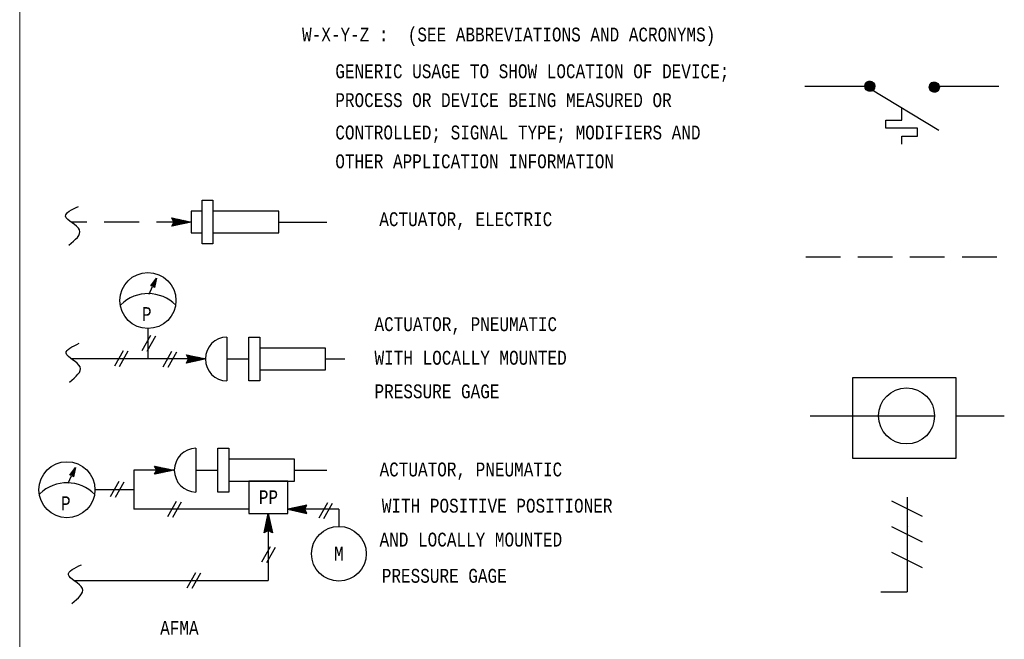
# Model space of a CAD drawing. Header units: inches. Extents: x 0.7 to 29.5, y 0.5 to 20.5.
# Tile 3 of 9: x 0.7 to 7.8, y 11.7 to 16.2. Entities that reach past the tile are written whole.
import ezdxf
from ezdxf.enums import TextEntityAlignment as Align

# ---------------------------------------------------------------- set-up
doc = ezdxf.new("R2010")
doc.units = ezdxf.units.IN
doc.header["$MEASUREMENT"] = 0
doc.linetypes.add('HIDDEN', pattern=[0.375, 0.25, -0.125])
doc.layers.get('0').update_dxf_attribs({"lineweight": 13})
for name, color, linetype, lineweight in [('M-ANNO-SYMB', 6, 'Continuous', 30), ('M-ANNO-TEXT', 2, 'Continuous', 30), ('M-DIAG-GRPH', 6, 'Continuous', 13)]:
    doc.layers.add(name, color=color, linetype=linetype, lineweight=lineweight)
doc.styles.add('CONTROLTXT', font='monotxt.shx')

# ---------------------------------------------------------------- blocks, each defined once
blk = doc.blocks.new('*U213')
at = {"color": 0}
for p, q in [((9.596, 6.971), (9.663, 7.039)), ((9.596, 6.972), (9.662, 7.039)), ((9.596, 6.973), (9.661, 7.039)), ((9.596, 6.974), (9.66, 7.039)), ((9.596, 6.975), (9.66, 7.039)), ((9.596, 6.976), (9.659, 7.039)), ((9.596, 6.977), (9.658, 7.039)), ((9.596, 6.977), (9.657, 7.039)), ((9.596, 6.978), (9.656, 7.039)), ((9.596, 6.979), (9.655, 7.039)), ((9.596, 6.966), (9.669, 7.038)), ((9.596, 6.967), (9.668, 7.038)), ((9.596, 6.967), (9.667, 7.038)), ((9.596, 6.968), (9.666, 7.038)), ((9.596, 6.969), (9.665, 7.038)), ((9.596, 6.97), (9.665, 7.038)), ((9.596, 6.971), (9.664, 7.038)), ((9.596, 6.98), (9.654, 7.038)), ((9.596, 6.981), (9.653, 7.038)), ((9.596, 6.982), (9.652, 7.038)), ((9.596, 6.983), (9.651, 7.038)), ((9.596, 6.984), (9.65, 7.038)), ((9.596, 6.985), (9.649, 7.038)), ((9.597, 6.964), (9.671, 7.038)), ((9.597, 6.964), (9.67, 7.038)), ((9.597, 6.965), (9.669, 7.038)), ((9.597, 6.986), (9.648, 7.038)), ((9.597, 6.987), (9.647, 7.038)), ((9.597, 6.961), (9.674, 7.037)), ((9.597, 6.961), (9.673, 7.037)), ((9.597, 6.962), (9.672, 7.037)), ((9.597, 6.963), (9.672, 7.037)), ((9.597, 6.989), (9.646, 7.037)), ((9.597, 6.99), (9.645, 7.037)), ((9.598, 6.959), (9.675, 7.037)), ((9.598, 6.96), (9.674, 7.037)), ((9.598, 6.991), (9.644, 7.037)), ((9.598, 6.957), (9.677, 7.036)), ((9.598, 6.958), (9.677, 7.036)), ((9.598, 6.959), (9.676, 7.036)), ((9.598, 6.992), (9.642, 7.036)), ((9.598, 6.993), (9.641, 7.036)), ((9.599, 6.956), (9.679, 7.036)), ((9.599, 6.956), (9.678, 7.036)), ((9.599, 6.995), (9.64, 7.036)), ((9.599, 6.954), (9.681, 7.035)), ((9.599, 6.954), (9.68, 7.035)), ((9.599, 6.955), (9.679, 7.035)), ((9.599, 6.996), (9.639, 7.035)), ((9.6, 6.953), (9.681, 7.035)), ((9.6, 6.997), (9.637, 7.035)), ((9.6, 6.951), (9.683, 7.034)), ((9.6, 6.952), (9.682, 7.034)), ((9.6, 6.953), (9.682, 7.034)), ((9.6, 6.999), (9.636, 7.034)), ((9.601, 6.951), (9.684, 7.034)), ((9.601, 7), (9.634, 7.034)), ((9.601, 6.949), (9.685, 7.033)), ((9.601, 6.95), (9.684, 7.033)), ((9.601, 7.002), (9.633, 7.033)), ((9.602, 6.948), (9.686, 7.033)), ((9.602, 6.949), (9.686, 7.033)), ((9.602, 6.947), (9.687, 7.032)), ((9.602, 6.948), (9.687, 7.032)), ((9.602, 7.003), (9.631, 7.032)), ((9.603, 6.946), (9.688, 7.032)), ((9.603, 6.945), (9.689, 7.031)), ((9.603, 6.946), (9.689, 7.031)), ((9.603, 7.005), (9.629, 7.031)), ((9.604, 6.945), (9.69, 7.031)), ((9.604, 6.944), (9.691, 7.03)), ((9.604, 6.944), (9.69, 7.03)), ((9.604, 7.007), (9.627, 7.03)), ((9.605, 6.943), (9.691, 7.03)), ((9.605, 6.942), (9.692, 7.029)), ((9.605, 6.942), (9.692, 7.029)), ((9.606, 6.941), (9.693, 7.029)), ((9.606, 7.009), (9.625, 7.029)), ((9.606, 6.94), (9.694, 7.028)), ((9.606, 6.941), (9.694, 7.028)), ((9.607, 6.94), (9.695, 7.028)), ((9.607, 6.939), (9.696, 7.027)), ((9.607, 6.939), (9.695, 7.027)), ((9.608, 6.938), (9.696, 7.027)), ((9.608, 7.012), (9.622, 7.027)), ((9.608, 6.938), (9.697, 7.026)), ((9.609, 6.937), (9.697, 7.026)), ((9.609, 6.936), (9.698, 7.025)), ((9.609, 6.937), (9.698, 7.025)), ((9.61, 6.936), (9.699, 7.025)), ((9.61, 6.935), (9.7, 7.024)), ((9.61, 6.935), (9.699, 7.024)), ((9.611, 6.934), (9.7, 7.024)), ((9.611, 7.016), (9.618, 7.024)), ((9.611, 6.934), (9.701, 7.023)), ((9.612, 6.933), (9.701, 7.023)), ((9.612, 6.933), (9.702, 7.022)), ((9.613, 6.932), (9.702, 7.022)), ((9.613, 6.931), (9.703, 7.021)), ((9.613, 6.932), (9.702, 7.021)), ((9.614, 6.931), (9.703, 7.021)), ((9.614, 6.931), (9.704, 7.02)), ((9.615, 6.93), (9.704, 7.02)), ((9.615, 6.93), (9.705, 7.019)), ((9.616, 6.929), (9.705, 7.019)), ((9.616, 6.929), (9.706, 7.018)), ((9.617, 6.928), (9.706, 7.018)), ((9.617, 6.928), (9.707, 7.017)), ((9.617, 6.928), (9.706, 7.017)), ((9.618, 6.927), (9.708, 7.016)), ((9.618, 6.927), (9.707, 7.016)), ((9.619, 6.926), (9.708, 7.015)), ((9.619, 6.926), (9.708, 7.015)), ((9.62, 6.925), (9.709, 7.014)), ((9.62, 6.926), (9.709, 7.014)), ((9.621, 6.924), (9.71, 7.013)), ((9.621, 6.925), (9.71, 7.013)), ((9.622, 6.924), (9.711, 7.012)), ((9.622, 6.924), (9.71, 7.012)), ((9.623, 6.923), (9.711, 7.011)), ((9.623, 6.923), (9.711, 7.011)), ((9.624, 6.923), (9.712, 7.01)), ((9.625, 6.922), (9.712, 7.01)), ((9.625, 6.922), (9.712, 7.009)), ((9.626, 6.922), (9.713, 7.009)), ((9.626, 6.921), (9.713, 7.008)), ((9.627, 6.921), (9.713, 7.008)), ((9.627, 6.921), (9.714, 7.007)), ((9.628, 6.92), (9.714, 7.007)), ((9.628, 6.92), (9.714, 7.006)), ((9.629, 6.92), (9.715, 7.005)), ((9.63, 6.919), (9.715, 7.005)), ((9.63, 6.919), (9.715, 7.004)), ((9.631, 6.919), (9.716, 7.004)), ((9.631, 6.918), (9.716, 7.003)), ((9.632, 6.918), (9.716, 7.002)), ((9.633, 6.918), (9.716, 7.002)), ((9.633, 6.918), (9.717, 7.001)), ((9.634, 6.917), (9.717, 7.001)), ((9.634, 6.917), (9.717, 7)), ((9.635, 6.917), (9.718, 6.999)), ((9.636, 6.917), (9.718, 6.999)), ((9.636, 6.916), (9.718, 6.998)), ((9.637, 6.916), (9.718, 6.997)), ((9.638, 6.916), (9.719, 6.997)), ((9.638, 6.916), (9.719, 6.996)), ((9.639, 6.915), (9.719, 6.996)), ((9.64, 6.915), (9.719, 6.995)), ((9.64, 6.915), (9.719, 6.994)), ((9.641, 6.915), (9.72, 6.994)), ((9.642, 6.915), (9.72, 6.993)), ((9.642, 6.914), (9.72, 6.992)), ((9.643, 6.914), (9.72, 6.991)), ((9.644, 6.914), (9.72, 6.991)), ((9.644, 6.914), (9.721, 6.99)), ((9.645, 6.914), (9.721, 6.989)), ((9.646, 6.913), (9.721, 6.989)), ((9.647, 6.913), (9.721, 6.988)), ((9.647, 6.913), (9.721, 6.987)), ((9.648, 6.913), (9.721, 6.986)), ((9.649, 6.913), (9.721, 6.986)), ((9.65, 6.913), (9.722, 6.985)), ((9.65, 6.913), (9.722, 6.984)), ((9.651, 6.913), (9.722, 6.983)), ((9.652, 6.913), (9.722, 6.983)), ((9.653, 6.912), (9.722, 6.982)), ((9.653, 6.912), (9.722, 6.981)), ((9.654, 6.912), (9.722, 6.98)), ((9.655, 6.912), (9.722, 6.979)), ((9.656, 6.912), (9.722, 6.978)), ((9.657, 6.912), (9.722, 6.978)), ((9.658, 6.912), (9.722, 6.977)), ((9.659, 6.912), (9.722, 6.976)), ((9.659, 6.912), (9.722, 6.975)), ((9.66, 6.912), (9.722, 6.974)), ((9.661, 6.912), (9.722, 6.973)), ((9.662, 6.912), (9.722, 6.972)), ((9.663, 6.912), (9.722, 6.971)), ((9.664, 6.912), (9.722, 6.97)), ((9.665, 6.912), (9.722, 6.969)), ((9.666, 6.912), (9.722, 6.968)), ((9.667, 6.913), (9.722, 6.967)), ((9.668, 6.913), (9.722, 6.966)), ((9.669, 6.913), (9.721, 6.965)), ((9.67, 6.913), (9.721, 6.964)), ((9.671, 6.913), (9.721, 6.963)), ((9.672, 6.914), (9.721, 6.962)), ((9.673, 6.914), (9.721, 6.961)), ((9.675, 6.914), (9.72, 6.96)), ((9.676, 6.914), (9.72, 6.959)), ((9.677, 6.915), (9.72, 6.957)), ((9.678, 6.915), (9.719, 6.956)), ((9.68, 6.916), (9.719, 6.955)), ((9.681, 6.916), (9.718, 6.953)), ((9.683, 6.917), (9.718, 6.952)), ((9.684, 6.917), (9.717, 6.95)), ((9.686, 6.918), (9.716, 6.949)), ((9.687, 6.919), (9.716, 6.947)), ((9.689, 6.92), (9.715, 6.945)), ((9.691, 6.921), (9.713, 6.943)), ((9.694, 6.922), (9.712, 6.941)), ((9.696, 6.924), (9.71, 6.938)), ((9.701, 6.928), (9.706, 6.933))]:
    blk.add_line(p, q, dxfattribs=at)
blk = doc.blocks.new('*U214')
at = {"color": 0}
for p, q in [((10.485, 6.959), (10.556, 7.03)), ((10.485, 6.959), (10.555, 7.03)), ((10.485, 6.96), (10.555, 7.03)), ((10.485, 6.961), (10.554, 7.03)), ((10.485, 6.962), (10.553, 7.03)), ((10.485, 6.963), (10.552, 7.03)), ((10.485, 6.964), (10.551, 7.03)), ((10.485, 6.964), (10.551, 7.03)), ((10.485, 6.965), (10.55, 7.03)), ((10.485, 6.966), (10.549, 7.03)), ((10.485, 6.967), (10.548, 7.03)), ((10.485, 6.968), (10.547, 7.03)), ((10.485, 6.969), (10.546, 7.03)), ((10.485, 6.97), (10.545, 7.03)), ((10.485, 6.971), (10.544, 7.03)), ((10.485, 6.972), (10.543, 7.03)), ((10.485, 6.973), (10.542, 7.03)), ((10.485, 6.974), (10.541, 7.03)), ((10.485, 6.975), (10.54, 7.03)), ((10.485, 6.958), (10.557, 7.029)), ((10.485, 6.976), (10.539, 7.029)), ((10.486, 6.953), (10.562, 7.029)), ((10.486, 6.954), (10.561, 7.029)), ((10.486, 6.955), (10.56, 7.029)), ((10.486, 6.956), (10.559, 7.029)), ((10.486, 6.956), (10.559, 7.029)), ((10.486, 6.957), (10.558, 7.029)), ((10.486, 6.977), (10.538, 7.029)), ((10.486, 6.978), (10.537, 7.029)), ((10.486, 6.979), (10.536, 7.029)), ((10.486, 6.98), (10.535, 7.029)), ((10.486, 6.953), (10.562, 7.028)), ((10.486, 6.981), (10.534, 7.028)), ((10.487, 6.949), (10.566, 7.028)), ((10.487, 6.95), (10.565, 7.028)), ((10.487, 6.951), (10.564, 7.028)), ((10.487, 6.951), (10.564, 7.028)), ((10.487, 6.952), (10.563, 7.028)), ((10.487, 6.982), (10.533, 7.028)), ((10.487, 6.983), (10.532, 7.028)), ((10.487, 6.985), (10.53, 7.027)), ((10.488, 6.946), (10.569, 7.027)), ((10.488, 6.947), (10.568, 7.027)), ((10.488, 6.947), (10.568, 7.027)), ((10.488, 6.948), (10.567, 7.027)), ((10.488, 6.949), (10.566, 7.027)), ((10.488, 6.986), (10.529, 7.027)), ((10.488, 6.987), (10.528, 7.027)), ((10.489, 6.943), (10.572, 7.026)), ((10.489, 6.944), (10.571, 7.026)), ((10.489, 6.945), (10.57, 7.026)), ((10.489, 6.945), (10.57, 7.026)), ((10.489, 6.989), (10.526, 7.026)), ((10.489, 6.99), (10.525, 7.026)), ((10.49, 6.941), (10.574, 7.025)), ((10.49, 6.942), (10.573, 7.025)), ((10.49, 6.943), (10.572, 7.025)), ((10.49, 6.992), (10.523, 7.025)), ((10.49, 6.941), (10.574, 7.024)), ((10.491, 6.939), (10.576, 7.024)), ((10.491, 6.94), (10.575, 7.024)), ((10.491, 6.94), (10.575, 7.024)), ((10.491, 6.993), (10.522, 7.024)), ((10.491, 6.995), (10.52, 7.024)), ((10.492, 6.937), (10.578, 7.023)), ((10.492, 6.938), (10.577, 7.023)), ((10.492, 6.938), (10.577, 7.023)), ((10.492, 6.997), (10.518, 7.023)), ((10.492, 6.937), (10.578, 7.022)), ((10.493, 6.936), (10.579, 7.022)), ((10.493, 6.936), (10.579, 7.022)), ((10.493, 6.935), (10.58, 7.021)), ((10.493, 6.999), (10.516, 7.021)), ((10.494, 6.934), (10.581, 7.021)), ((10.494, 6.934), (10.581, 7.021)), ((10.494, 6.933), (10.582, 7.02)), ((10.495, 6.932), (10.583, 7.02)), ((10.495, 6.933), (10.582, 7.02)), ((10.495, 7.001), (10.514, 7.02)), ((10.495, 6.932), (10.583, 7.019)), ((10.496, 6.931), (10.584, 7.019)), ((10.496, 6.931), (10.584, 7.019)), ((10.497, 6.929), (10.586, 7.018)), ((10.497, 6.93), (10.585, 7.018)), ((10.497, 6.93), (10.585, 7.018)), ((10.497, 7.004), (10.511, 7.018)), ((10.498, 6.928), (10.587, 7.017)), ((10.498, 6.929), (10.586, 7.017)), ((10.498, 6.928), (10.587, 7.016)), ((10.499, 6.927), (10.588, 7.016)), ((10.499, 6.927), (10.588, 7.016)), ((10.5, 6.926), (10.589, 7.015)), ((10.5, 6.926), (10.589, 7.015)), ((10.5, 7.008), (10.507, 7.015)), ((10.5, 6.925), (10.59, 7.014)), ((10.501, 6.924), (10.591, 7.014)), ((10.501, 6.925), (10.59, 7.014)), ((10.502, 6.923), (10.592, 7.013)), ((10.502, 6.924), (10.591, 7.013)), ((10.503, 6.922), (10.593, 7.012)), ((10.503, 6.923), (10.592, 7.012)), ((10.503, 6.922), (10.593, 7.011)), ((10.504, 6.921), (10.594, 7.011)), ((10.504, 6.922), (10.593, 7.011)), ((10.505, 6.92), (10.595, 7.01)), ((10.505, 6.921), (10.594, 7.01)), ((10.506, 6.919), (10.596, 7.009)), ((10.506, 6.92), (10.595, 7.009)), ((10.507, 6.919), (10.596, 7.008)), ((10.507, 6.919), (10.596, 7.008)), ((10.508, 6.918), (10.597, 7.007)), ((10.508, 6.918), (10.597, 7.007)), ((10.509, 6.917), (10.598, 7.006)), ((10.509, 6.917), (10.598, 7.006)), ((10.51, 6.916), (10.599, 7.005)), ((10.51, 6.917), (10.598, 7.005)), ((10.511, 6.915), (10.599, 7.004)), ((10.511, 6.916), (10.599, 7.004)), ((10.512, 6.915), (10.6, 7.003)), ((10.512, 6.915), (10.6, 7.003)), ((10.513, 6.914), (10.601, 7.002)), ((10.513, 6.914), (10.601, 7.002)), ((10.514, 6.913), (10.602, 7.001)), ((10.514, 6.914), (10.601, 7.001)), ((10.515, 6.913), (10.602, 7)), ((10.515, 6.913), (10.602, 7)), ((10.516, 6.912), (10.603, 6.999)), ((10.516, 6.912), (10.603, 6.998)), ((10.517, 6.912), (10.603, 6.998)), ((10.518, 6.911), (10.604, 6.997)), ((10.518, 6.911), (10.604, 6.997)), ((10.519, 6.91), (10.604, 6.996)), ((10.519, 6.911), (10.604, 6.996)), ((10.52, 6.91), (10.605, 6.995)), ((10.52, 6.91), (10.605, 6.994)), ((10.521, 6.91), (10.605, 6.994)), ((10.522, 6.909), (10.606, 6.993)), ((10.522, 6.909), (10.606, 6.993)), ((10.523, 6.909), (10.606, 6.992)), ((10.524, 6.908), (10.607, 6.991)), ((10.524, 6.908), (10.606, 6.991)), ((10.525, 6.908), (10.607, 6.99)), ((10.525, 6.908), (10.607, 6.99)), ((10.526, 6.907), (10.607, 6.989)), ((10.527, 6.907), (10.608, 6.988)), ((10.527, 6.907), (10.608, 6.988)), ((10.528, 6.907), (10.608, 6.987)), ((10.529, 6.906), (10.609, 6.986)), ((10.529, 6.907), (10.608, 6.986)), ((10.53, 6.906), (10.609, 6.985)), ((10.531, 6.906), (10.609, 6.984)), ((10.531, 6.906), (10.609, 6.984)), ((10.532, 6.906), (10.609, 6.983)), ((10.533, 6.905), (10.61, 6.982)), ((10.534, 6.905), (10.61, 6.981)), ((10.534, 6.905), (10.61, 6.981)), ((10.535, 6.905), (10.61, 6.98)), ((10.536, 6.905), (10.61, 6.979)), ((10.536, 6.905), (10.61, 6.978)), ((10.537, 6.904), (10.61, 6.978)), ((10.538, 6.904), (10.611, 6.977)), ((10.539, 6.904), (10.611, 6.976)), ((10.539, 6.904), (10.611, 6.975)), ((10.54, 6.904), (10.611, 6.975)), ((10.541, 6.904), (10.611, 6.974)), ((10.542, 6.904), (10.611, 6.973)), ((10.543, 6.904), (10.611, 6.972)), ((10.543, 6.904), (10.611, 6.971)), ((10.544, 6.904), (10.611, 6.971)), ((10.545, 6.904), (10.611, 6.97)), ((10.546, 6.904), (10.611, 6.969)), ((10.547, 6.903), (10.611, 6.968)), ((10.548, 6.903), (10.611, 6.967)), ((10.549, 6.903), (10.611, 6.966)), ((10.549, 6.903), (10.611, 6.965)), ((10.55, 6.904), (10.611, 6.965)), ((10.551, 6.904), (10.611, 6.964)), ((10.552, 6.904), (10.611, 6.963)), ((10.553, 6.904), (10.611, 6.962)), ((10.554, 6.904), (10.611, 6.961)), ((10.555, 6.904), (10.611, 6.96)), ((10.556, 6.904), (10.611, 6.959)), ((10.557, 6.904), (10.611, 6.958)), ((10.558, 6.904), (10.611, 6.957)), ((10.559, 6.904), (10.61, 6.956)), ((10.56, 6.905), (10.61, 6.955)), ((10.562, 6.905), (10.61, 6.953)), ((10.563, 6.905), (10.61, 6.952)), ((10.564, 6.905), (10.609, 6.951)), ((10.565, 6.906), (10.609, 6.95)), ((10.566, 6.906), (10.609, 6.949)), ((10.568, 6.907), (10.608, 6.947)), ((10.569, 6.907), (10.608, 6.946)), ((10.57, 6.907), (10.607, 6.945)), ((10.572, 6.908), (10.607, 6.943)), ((10.573, 6.909), (10.606, 6.942)), ((10.575, 6.909), (10.606, 6.94)), ((10.577, 6.91), (10.605, 6.938)), ((10.578, 6.911), (10.604, 6.937)), ((10.58, 6.912), (10.603, 6.935)), ((10.583, 6.914), (10.601, 6.932)), ((10.586, 6.916), (10.599, 6.929)), ((10.59, 6.92), (10.595, 6.925))]:
    blk.add_line(p, q, dxfattribs=at)

msp = doc.modelspace()

# ---------------------------------------------------------------- linework, layer by layer
at = {"layer": 'M-ANNO-SYMB'}
for p, q in [((6.8765, 15.6816), (6.406, 15.6816)), ((7.8042, 15.6822), (7.3336, 15.6822)), ((6.8801, 15.6642), (7.3705, 15.366)), ((7.1043, 15.4382), (7.1043, 15.5278)), ((6.99, 15.381), (6.99, 15.4382)), ((6.99, 15.4382), (7.1043, 15.4382)), ((7.2186, 15.381), (6.99, 15.381)), ((7.1043, 15.3239), (7.2186, 15.3239)), ((7.1043, 15.2667), (7.1043, 15.3239)), ((7.2186, 15.3239), (7.2186, 15.381)), ((2.0632, 14.5465), (2.0632, 14.8623)), ((2.0632, 14.8623), (2.1422, 14.8623)), ((2.1422, 14.8623), (2.1422, 14.5465)), ((2.0632, 14.7833), (1.9843, 14.7833)), ((1.9843, 14.7833), (1.9843, 14.6255)), ((2.0632, 14.6255), (2.0632, 14.7833)), ((2.6159, 14.7833), (2.1422, 14.7833)), ((2.1422, 14.7833), (2.1422, 14.6255)), ((2.6159, 14.6255), (2.6159, 14.7833)), ((1.8609, 14.7044), (1.8461, 14.734)), ((1.8461, 14.734), (1.9843, 14.7044)), ((1.8461, 14.6748), (1.8609, 14.7044)), ((1.9843, 14.7044), (1.8461, 14.6748)), ((1.8955, 14.6854), (1.847, 14.7338)), ((1.8475, 14.6774), (1.8937, 14.7238)), ((1.848, 14.7303), (1.8507, 14.733)), ((1.8514, 14.7233), (1.8593, 14.7312)), ((1.8609, 14.678), (1.8522, 14.6868)), ((1.855, 14.7164), (1.868, 14.7293)), ((1.8696, 14.6799), (1.8556, 14.6938)), ((1.8868, 14.6836), (1.8559, 14.7144)), ((1.8577, 14.6773), (1.9024, 14.7219)), ((1.858, 14.6984), (1.8852, 14.7256)), ((1.8585, 14.7093), (1.8766, 14.7275)), ((1.8782, 14.6817), (1.8591, 14.7008)), ((1.9041, 14.6873), (1.8603, 14.7309)), ((1.871, 14.6801), (1.911, 14.7201)), ((1.9127, 14.6891), (1.8736, 14.7281)), ((1.8844, 14.6829), (1.9197, 14.7182)), ((1.9214, 14.691), (1.887, 14.7252)), ((1.8977, 14.6859), (1.9283, 14.7164)), ((1.9299, 14.6928), (1.9003, 14.7224)), ((1.911, 14.6887), (1.9369, 14.7145)), ((1.9385, 14.6947), (1.9136, 14.7196)), ((1.9243, 14.6916), (1.9456, 14.7127)), ((1.9472, 14.6965), (1.9269, 14.7167)), ((1.9377, 14.6944), (1.9542, 14.7108)), ((1.9558, 14.6984), (1.9403, 14.7138)), ((1.951, 14.6972), (1.9627, 14.709)), ((1.9644, 14.7001), (1.9536, 14.7109)), ((1.9643, 14.7001), (1.9713, 14.7071)), ((1.9731, 14.7019), (1.9669, 14.7081)), ((1.9776, 14.7029), (1.98, 14.7053)), ((1.9817, 14.7038), (1.9802, 14.7053)), ((1.8523, 14.6762), (1.8486, 14.6799)), ((1.9843, 14.6255), (2.0632, 14.6255)), ((2.1422, 14.6255), (2.6159, 14.6255)), ((2.1422, 14.5465), (2.0632, 14.5465)), ((1.6831, 14.1849), (1.7072, 14.2386)), ((1.6737, 13.9366), (1.6737, 13.7173)), ((1.6922, 13.8863), (1.6303, 13.7753)), ((1.7275, 13.8827), (1.6655, 13.7717)), ((2.2427, 13.8752), (2.2427, 13.5594)), ((2.4006, 13.8752), (2.4796, 13.8752)), ((2.4006, 13.5594), (2.4006, 13.8752)), ((2.4796, 13.8752), (2.4796, 13.5594)), ((1.4943, 13.7765), (1.4323, 13.6654)), ((1.5295, 13.7729), (1.4675, 13.6618)), ((1.8431, 13.7702), (1.7811, 13.6592)), ((1.8783, 13.7666), (1.8163, 13.6556)), ((2.4796, 13.7962), (2.4796, 13.6383)), ((2.9533, 13.7962), (2.4796, 13.7962)), ((2.9533, 13.6383), (2.9533, 13.7962)), ((2.0897, 13.7173), (1.1238, 13.7173)), ((1.9664, 13.7173), (1.9516, 13.7469)), ((1.9516, 13.7469), (2.0897, 13.7173)), ((1.9516, 13.6877), (1.9664, 13.7173)), ((2.0897, 13.7173), (1.9516, 13.6877)), ((2.0009, 13.6983), (1.9524, 13.7467)), ((1.9529, 13.6903), (1.9992, 13.7367)), ((1.9534, 13.7432), (1.9561, 13.7459)), ((1.9577, 13.689), (1.954, 13.6927)), ((1.9569, 13.7362), (1.9648, 13.7441)), ((1.9664, 13.6909), (1.9576, 13.6997)), ((1.9605, 13.7293), (1.9734, 13.7422)), ((1.975, 13.6927), (1.9611, 13.7067)), ((1.9923, 13.6964), (1.9613, 13.7273)), ((1.9632, 13.6902), (2.0078, 13.7348)), ((1.9634, 13.7113), (1.9907, 13.7385)), ((1.9639, 13.7222), (1.982, 13.7404)), ((1.9836, 13.6946), (1.9645, 13.7137)), ((2.0095, 13.7001), (1.9658, 13.7438)), ((1.9765, 13.693), (2.0165, 13.733)), ((2.0182, 13.702), (1.9791, 13.741)), ((1.9898, 13.6958), (2.0251, 13.7311)), ((2.0268, 13.7039), (1.9924, 13.7381)), ((2.0031, 13.6988), (2.0337, 13.7293)), ((2.0353, 13.7057), (2.0057, 13.7353)), ((2.0165, 13.7016), (2.0424, 13.7274)), ((2.044, 13.7076), (2.019, 13.7325)), ((2.0298, 13.7045), (2.051, 13.7256)), ((2.0526, 13.7094), (2.0324, 13.7296)), ((2.0431, 13.7073), (2.0596, 13.7237)), ((2.0612, 13.7113), (2.0457, 13.7267)), ((2.0564, 13.7101), (2.0681, 13.7219)), ((2.0699, 13.713), (2.059, 13.7238)), ((2.0697, 13.713), (2.0768, 13.72)), ((2.0785, 13.7148), (2.0723, 13.721)), ((2.0831, 13.7158), (2.0854, 13.7182)), ((2.0871, 13.7167), (2.0857, 13.7182)), ((2.4796, 13.6383), (2.9533, 13.6383)), ((2.4796, 13.5594), (2.4006, 13.5594)), ((7.3408, 13.3048), (6.4451, 13.3048)), ((7.8433, 13.3054), (7.4977, 13.3054)), ((2.0192, 13.0734), (2.0192, 12.7576)), ((2.1771, 12.7576), (2.1771, 13.0734)), ((2.1771, 13.0734), (2.256, 13.0734)), ((2.256, 13.0734), (2.256, 12.7576)), ((2.7297, 12.9945), (2.256, 12.9945)), ((2.256, 12.9945), (2.256, 12.8366)), ((2.7297, 12.8366), (2.7297, 12.9945)), ((1.86, 12.9155), (1.5712, 12.9155)), ((1.5712, 12.9155), (1.5712, 12.6343)), ((1.7218, 12.9451), (1.86, 12.9155)), ((1.7366, 12.9155), (1.7218, 12.9451)), ((1.86, 12.9155), (1.7218, 12.8859)), ((1.7218, 12.8859), (1.7366, 12.9155)), ((1.7712, 12.8965), (1.7227, 12.9449)), ((1.7232, 12.8885), (1.7695, 12.9349)), ((1.7237, 12.9414), (1.7264, 12.9441)), ((1.7271, 12.9344), (1.735, 12.9423)), ((1.7307, 12.9275), (1.7437, 12.9404)), ((1.7626, 12.8947), (1.7316, 12.9255)), ((1.7334, 12.8884), (1.7781, 12.933)), ((1.7337, 12.9095), (1.7609, 12.9367)), ((1.7342, 12.9204), (1.7523, 12.9386)), ((1.7539, 12.8928), (1.7348, 12.9119)), ((1.7798, 12.8984), (1.736, 12.942)), ((1.7468, 12.8912), (1.7867, 12.9312)), ((1.7885, 12.9002), (1.7494, 12.9392)), ((1.7601, 12.894), (1.7954, 12.9293)), ((1.7971, 12.9021), (1.7627, 12.9364)), ((1.7734, 12.897), (1.804, 12.9275)), ((1.8056, 12.9039), (1.776, 12.9335)), ((1.7867, 12.8998), (1.8126, 12.9256)), ((1.8142, 12.9058), (1.7893, 12.9307)), ((1.8001, 12.9027), (1.8213, 12.9238)), ((1.8229, 12.9076), (1.8026, 12.9278)), ((1.8134, 12.9055), (1.8299, 12.9219)), ((1.8315, 12.9095), (1.816, 12.9249)), ((1.8267, 12.9084), (1.8384, 12.9201)), ((1.8401, 12.9112), (1.8293, 12.922)), ((1.84, 12.9112), (1.8471, 12.9182)), ((1.8488, 12.913), (1.8426, 12.9192)), ((1.8533, 12.914), (1.8557, 12.9164)), ((1.8574, 12.9149), (1.8559, 12.9164)), ((1.0996, 12.8212), (1.1237, 12.8749)), ((1.728, 12.8873), (1.7243, 12.891)), ((1.7366, 12.8891), (1.7279, 12.8979)), ((1.7453, 12.891), (1.7313, 12.9049)), ((1.5712, 12.7749), (1.2922, 12.7749)), ((1.4641, 12.834), (1.4021, 12.723)), ((1.4993, 12.8304), (1.4373, 12.7194)), ((2.256, 12.8366), (2.7297, 12.8366)), ((2.6804, 12.8366), (2.4016, 12.8366)), ((2.4016, 12.8366), (2.4016, 12.6034)), ((2.6804, 12.6034), (2.6804, 12.8366)), ((2.256, 12.7576), (2.1771, 12.7576)), ((2.4016, 12.6343), (1.5712, 12.6343)), ((1.877, 12.6898), (1.815, 12.5787)), ((1.9122, 12.6862), (1.8502, 12.5751)), ((2.8186, 12.6639), (2.6804, 12.6343)), ((2.6804, 12.6343), (2.8186, 12.6046)), ((2.7003, 12.6299), (2.7111, 12.6408)), ((2.7137, 12.6271), (2.702, 12.6388)), ((2.7089, 12.6282), (2.7244, 12.6436)), ((2.727, 12.6243), (2.7105, 12.6407)), ((3.0492, 12.6343), (2.7112, 12.6343)), ((2.7175, 12.6264), (2.7378, 12.6466)), ((2.7403, 12.6214), (2.7191, 12.6425)), ((2.7262, 12.6245), (2.7511, 12.6494)), ((2.7537, 12.6186), (2.7278, 12.6444)), ((2.7348, 12.6227), (2.7644, 12.6523)), ((2.767, 12.6157), (2.7364, 12.6462)), ((2.7433, 12.6208), (2.7777, 12.6551)), ((2.7803, 12.6128), (2.745, 12.6481)), ((2.7519, 12.619), (2.791, 12.6579)), ((2.7936, 12.6099), (2.7537, 12.6499)), ((2.7606, 12.6171), (2.8044, 12.6608)), ((2.807, 12.6071), (2.7623, 12.6518)), ((2.7692, 12.6153), (2.8177, 12.6636)), ((2.8172, 12.6072), (2.7709, 12.6536)), ((2.7779, 12.6134), (2.8088, 12.6442)), ((2.8067, 12.6282), (2.7795, 12.6555)), ((2.7865, 12.6116), (2.8056, 12.6307)), ((2.8062, 12.6392), (2.7881, 12.6573)), ((2.8097, 12.6462), (2.7967, 12.6592)), ((2.8038, 12.6343), (2.8186, 12.6639)), ((2.8186, 12.6046), (2.8038, 12.6343)), ((2.8133, 12.6531), (2.8054, 12.661)), ((2.8167, 12.6602), (2.814, 12.6629)), ((2.9664, 12.6798), (2.9044, 12.5688)), ((3.0016, 12.6762), (2.9396, 12.5652)), ((3.0492, 12.6343), (3.0492, 12.5109)), ((7.2539, 12.5811), (7.0324, 12.692)), ((2.4016, 12.6034), (2.6804, 12.6034)), ((2.5114, 12.4653), (2.541, 12.6034)), ((2.5507, 12.5576), (2.5258, 12.5327)), ((2.5489, 12.5663), (2.5287, 12.5461)), ((2.5567, 12.5301), (2.5309, 12.556)), ((2.547, 12.5749), (2.5316, 12.5594)), ((2.5538, 12.5435), (2.5327, 12.5647)), ((2.5453, 12.5836), (2.5345, 12.5727)), ((2.551, 12.5568), (2.5346, 12.5733)), ((2.5482, 12.5701), (2.5364, 12.5818)), ((2.5435, 12.5922), (2.5373, 12.586)), ((2.5453, 12.5834), (2.5383, 12.5905)), ((2.5416, 12.6008), (2.5401, 12.5993)), ((2.5425, 12.5968), (2.5401, 12.5991)), ((2.541, 12.6034), (2.5706, 12.4653)), ((2.541, 12.6034), (2.541, 12.1208)), ((2.7951, 12.6097), (2.8091, 12.6236)), ((2.8038, 12.6079), (2.8125, 12.6166)), ((2.8124, 12.606), (2.8161, 12.6097)), ((2.56, 12.5146), (2.5116, 12.4661)), ((2.5582, 12.5232), (2.5145, 12.4794)), ((2.529, 12.4741), (2.5161, 12.4871)), ((2.5563, 12.5319), (2.5173, 12.4928)), ((2.5361, 12.4776), (2.5179, 12.4957)), ((2.547, 12.4771), (2.5198, 12.5044)), ((2.5545, 12.5405), (2.5202, 12.5061)), ((2.568, 12.4666), (2.5216, 12.5129)), ((2.5526, 12.549), (2.523, 12.5194)), ((2.5681, 12.4768), (2.5235, 12.5215)), ((2.5653, 12.4902), (2.5253, 12.5301)), ((2.5625, 12.5035), (2.5272, 12.5388)), ((2.5595, 12.5168), (2.529, 12.5474)), ((2.5619, 12.506), (2.531, 12.475)), ((2.5637, 12.4973), (2.5446, 12.4782)), ((2.5656, 12.4887), (2.5516, 12.4748)), ((7.2535, 12.3965), (7.032, 12.5074)), ((2.541, 12.4801), (2.5114, 12.4653)), ((2.5151, 12.4671), (2.5124, 12.4698)), ((2.5221, 12.4706), (2.5142, 12.4785)), ((2.5706, 12.4653), (2.541, 12.4801)), ((2.5674, 12.4801), (2.5586, 12.4713)), ((2.5693, 12.4714), (2.5656, 12.4677)), ((2.5542, 12.363), (2.4922, 12.252)), ((2.5894, 12.3594), (2.5274, 12.2484)), ((7.2535, 12.2117), (7.032, 12.3226)), ((2.0163, 12.1763), (1.9544, 12.0653)), ((2.0516, 12.1727), (1.9896, 12.0617)), ((1.1396, 12.1208), (2.541, 12.1208)), ((6.9536, 12.0388), (7.1429, 12.0388))]:
    msp.add_line(p, q, dxfattribs=at)
at = {"layer": 'M-ANNO-SYMB', "linetype": 'HIDDEN'}
for p, q in [((1.9843, 14.7044), (1.1193, 14.7044)), ((6.4136, 14.4538), (7.8093, 14.4538)), ((3.0492, 12.6343), (2.7125, 12.6343))]:
    msp.add_line(p, q, dxfattribs=at)
at = {"layer": 'M-ANNO-SYMB', "linetype": 'Continuous'}
for p, q in [((2.6159, 14.7044), (2.9634, 14.7044)), ((1.6939, 14.244), (1.7344, 14.2992)), ((1.726, 14.2603), (1.6981, 14.2496)), ((1.7269, 14.2645), (1.702, 14.255)), ((1.712, 14.2421), (1.7053, 14.2596)), ((1.7278, 14.2687), (1.7059, 14.2603)), ((1.7192, 14.2333), (1.7079, 14.263)), ((1.7287, 14.2728), (1.7097, 14.2656)), ((1.7213, 14.2378), (1.7104, 14.2664)), ((1.7226, 14.2443), (1.7129, 14.2699)), ((1.7296, 14.277), (1.7136, 14.2709)), ((1.724, 14.2507), (1.7154, 14.2733)), ((1.7305, 14.2812), (1.7175, 14.2763)), ((1.7254, 14.2572), (1.718, 14.2768)), ((1.7344, 14.2992), (1.72, 14.2322)), ((1.7268, 14.2637), (1.7205, 14.2802)), ((1.7314, 14.2854), (1.7215, 14.2816)), ((1.7281, 14.2701), (1.723, 14.2837)), ((1.7323, 14.2895), (1.7254, 14.2869)), ((1.7295, 14.2766), (1.7256, 14.2871)), ((1.7309, 14.283), (1.7281, 14.2905)), ((1.7099, 14.2446), (1.6939, 14.244)), ((1.7251, 14.2561), (1.6942, 14.2443)), ((1.6997, 14.2442), (1.6978, 14.2492)), ((1.7034, 14.2444), (1.7003, 14.2527)), ((1.7072, 14.2445), (1.7028, 14.2561)), ((1.7243, 14.252), (1.7045, 14.2444)), ((1.72, 14.2322), (1.7099, 14.2446)), ((1.7234, 14.2478), (1.7111, 14.2431)), ((1.7225, 14.2436), (1.7135, 14.2402)), ((1.7216, 14.2394), (1.716, 14.2373)), ((1.7207, 14.2352), (1.7183, 14.2343)), ((2.2427, 13.7173), (2.4006, 13.7173)), ((2.9533, 13.7173), (3.0914, 13.7173)), ((1.1104, 12.8802), (1.1509, 12.9354)), ((1.1461, 12.9133), (1.1302, 12.9072)), ((1.147, 12.9175), (1.1341, 12.9125)), ((1.1419, 12.8935), (1.1345, 12.913)), ((1.1509, 12.9354), (1.1366, 12.8685)), ((1.1433, 12.8999), (1.137, 12.9165)), ((1.1479, 12.9216), (1.138, 12.9178)), ((1.1447, 12.9064), (1.1396, 12.9199)), ((1.1489, 12.9258), (1.1419, 12.9231)), ((1.1461, 12.9128), (1.1421, 12.9234)), ((1.1474, 12.9193), (1.1446, 12.9268)), ((2.0192, 12.9155), (2.1771, 12.9155)), ((2.7297, 12.9155), (2.9634, 12.9155)), ((1.1264, 12.8809), (1.1104, 12.8802)), ((1.1417, 12.8924), (1.1107, 12.8806)), ((1.1162, 12.8805), (1.1143, 12.8855)), ((1.1426, 12.8966), (1.1146, 12.8859)), ((1.12, 12.8807), (1.1168, 12.889)), ((1.1435, 12.9008), (1.1185, 12.8912)), ((1.1238, 12.8808), (1.1193, 12.8924)), ((1.1408, 12.8882), (1.121, 12.8807)), ((1.1285, 12.8784), (1.1219, 12.8959)), ((1.1444, 12.905), (1.1224, 12.8965)), ((1.1357, 12.8696), (1.1244, 12.8993)), ((1.1452, 12.9091), (1.1263, 12.9019)), ((1.1366, 12.8685), (1.1264, 12.8809)), ((1.1378, 12.8741), (1.1269, 12.9027)), ((1.1399, 12.884), (1.1276, 12.8794)), ((1.1392, 12.8806), (1.1294, 12.9062)), ((1.139, 12.8799), (1.1301, 12.8765)), ((1.1406, 12.887), (1.132, 12.9096)), ((1.1381, 12.8757), (1.1325, 12.8735)), ((1.1372, 12.8715), (1.1348, 12.8706)), ((7.1429, 12.7221), (7.1429, 12.1877)), ((7.143, 12.5071), (7.1449, 12.5081)), ((7.1433, 12.5112), (7.1449, 12.5084)), ((7.1429, 12.1877), (7.1429, 12.0388))]:
    msp.add_line(p, q, dxfattribs=at)
at = {"layer": 'M-ANNO-SYMB'}
for centre, radius in [((6.8743, 15.6829), 0.0362), ((7.3391, 15.6767), 0.0362), ((1.6737, 14.1386), 0.202), ((7.1388, 13.3069), 0.202), ((1.0902, 12.7749), 0.202), ((3.0493, 12.3135), 0.1974)]:
    msp.add_circle(centre, radius, dxfattribs=at)
for centre, radius, start, end in [((1.6741, 13.9082), 0.2802, 44.36924, 134.32469), ((2.2452, 13.7173), 0.1579, 90.88617, 269.11383), ((2.0216, 12.9155), 0.1579, 90.88617, 269.11383), ((1.0906, 12.5445), 0.2802, 44.36924, 134.32469)]:
    msp.add_arc(centre, radius, start, end, dxfattribs=at)
for points in [[(1.1048, 14.5378), (1.1809, 14.6474), (1.0802, 14.7458), (1.1742, 14.8173)], [(1.1093, 13.5507), (1.1854, 13.6603), (1.0846, 13.7587), (1.1786, 13.8302)], [(1.125, 11.9543), (1.2011, 12.0638), (1.1004, 12.1622), (1.1944, 12.2338)]]:
    msp.add_spline(points, degree=3, dxfattribs=at)
msp.add_3dface([(6.7486, 13.0017), (7.4977, 13.0017), (7.4977, 13.5809), (6.7486, 13.5809)], dxfattribs=at)
at = {"layer": 'M-DIAG-GRPH'}
msp.add_line((0.7497, 0.4555), (0.7497, 20.505), dxfattribs=at)

# ---------------------------------------------------------------- block references
at = {"layer": 'M-ANNO-SYMB', "linetype": 'Continuous', "xscale": 0.5716718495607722, "yscale": 0.5716718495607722, "zscale": 0.5716718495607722}
for name, p in [('*U213', (1.3526, 11.6953)), ('*U214', (1.3091, 11.694))]:
    msp.add_blockref(name, p, dxfattribs=at)

# ---------------------------------------------------------------- texts
at = {"layer": 'M-ANNO-TEXT', "color": 3, "linetype": 'Continuous', "style": 'CONTROLTXT', "width": 0.8}
for s, p in [('W-X-Y-Z :  (SEE ABBREVIATIONS AND ACRONYMS)', (2.784, 16.0057)), ('GENERIC USAGE TO SHOW LOCATION OF DEVICE;', (3.0237, 15.7411)), ('PROCESS OR DEVICE BEING MEASURED OR', (3.0237, 15.533)), ('CONTROLLED; SIGNAL TYPE; MODIFIERS AND', (3.0237, 15.2997)), ('OTHER APPLICATION INFORMATION', (3.0237, 15.0917)), ('ACTUATOR, PNEUMATIC ', (3.306, 13.9182)), ('WITH LOCALLY MOUNTED', (3.306, 13.676)), ('PRESSURE GAGE', (3.306, 13.4338)), ('ACTUATOR, PNEUMATIC ', (3.3425, 12.8709)), ('WITH POSITIVE POSITIONER', (3.3586, 12.6096)), ('AND LOCALLY MOUNTED ', (3.3425, 12.3654)), ('PRESSURE GAGE', (3.3586, 12.1042))]:
    msp.add_text(s, height=0.1, dxfattribs=at).set_placement(p)
for s, p in [('ACTUATOR, ELECTRIC', (3.9637, 14.6747)), ('AFMA', (1.9002, 11.7291))]:
    msp.add_text(s, height=0.1, dxfattribs=at).set_placement(p, align=Align.CENTER)
at = {"layer": 'M-ANNO-TEXT', "color": 3, "style": 'CONTROLTXT', "width": 0.8}
for p in [(1.6308, 13.9907), (1.0474, 12.627)]:
    msp.add_text('P', height=0.1, dxfattribs=at).set_placement(p)
for s, p in [('PP', (2.5419, 12.6708)), ('M', (3.0496, 12.2642))]:
    msp.add_text(s, height=0.1, dxfattribs=at).set_placement(p, align=Align.CENTER)

doc.saveas('drawing.dxf')
